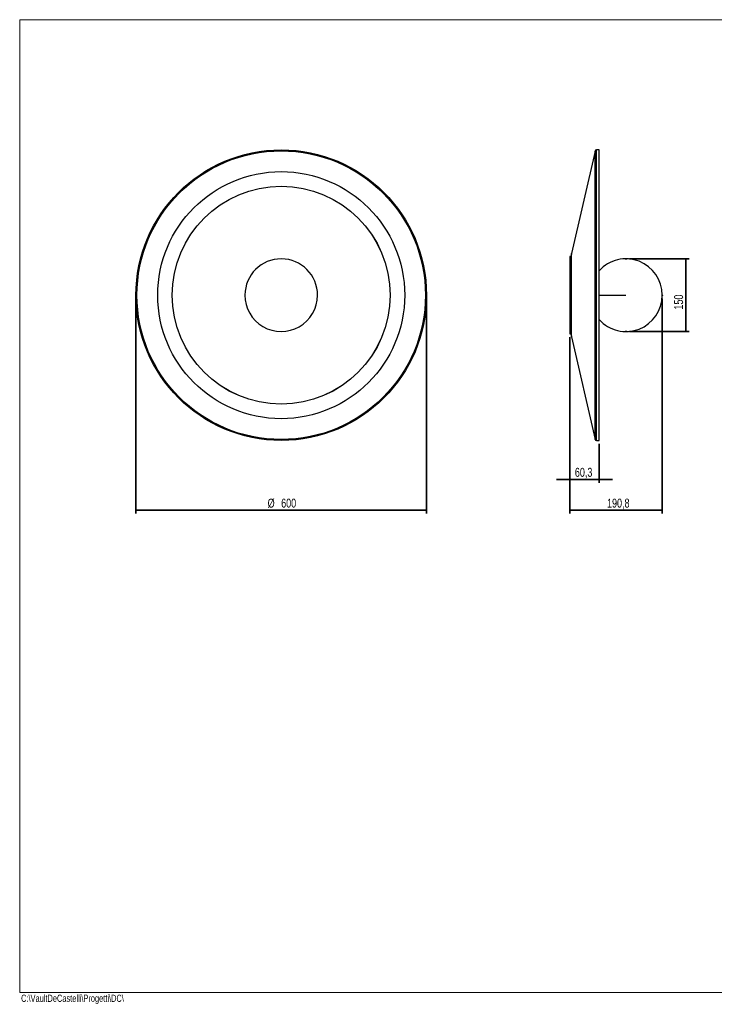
# Model space of a CAD drawing. Header units: millimetres. Extents: x 5 to 415, y 2 to 292.
# Tile 1 of 2: x 5 to 210, y 2 to 292. Entities that reach past the tile are written whole.
import ezdxf

# ---------------------------------------------------------------- set-up
doc = ezdxf.new("R2010")
doc.units = ezdxf.units.MM
doc.header["$PDSIZE"] = -1
doc.layers.add('CONTORNI', color=7, linetype='Continuous', lineweight=35)
doc.layers.add('SLD-0', color=179, linetype='Continuous')
doc.layers.add('TABELLA', color=7, linetype='Continuous')
doc.styles.add('SLDTEXTSTYLE0', font='TXT', dxfattribs={"width": 0.75})
doc.dimstyles.new('SLDDIMSTYLE0', dxfattribs={"dimtxt": 2.645833, "dimasz": 2, "dimexe": 0, "dimexo": 0.0625, "dimgap": 0.661458, "dimtad": 1, "dimdec": 1, "dimlfac": 7, "dimrnd": 1e-09, "dimzin": 12, "dimdsep": 46, "dimtxsty": 'SLDTEXTSTYLE0', "dimsah": 1, "dimcen": 0.09, "dimadec": 0, "dimazin": 3, "dimtfac": 1, "dimtdec": 1, "dimtofl": 0, "dimtmove": 0, "dimatfit": 3, "dimfxl": 0, "dimfrac": 2, "dimtolj": 1, "dimtzin": 12, "dimarcsym": 0})
doc.dimstyles.new('SLDDIMSTYLE1', dxfattribs={"dimtxt": 2.645833, "dimasz": 2, "dimexe": 0, "dimexo": 0.0625, "dimgap": 0.661458, "dimtad": 1, "dimdec": 1, "dimlfac": 7, "dimrnd": 1e-09, "dimzin": 12, "dimdsep": 46, "dimtxsty": 'SLDTEXTSTYLE0', "dimsah": 1, "dimcen": 0.09, "dimadec": 0, "dimazin": 3, "dimtfac": 1, "dimtdec": 1, "dimtmove": 0, "dimatfit": 0, "dimfxl": 0, "dimfrac": 2, "dimtolj": 1, "dimtzin": 12, "dimarcsym": 0})

# ---------------------------------------------------------------- blocks, each defined once
blk = doc.blocks.new('_D')
at = {"layer": 'CONTORNI'}
for p, q in [((194.65, 209.73), (194.65, 146.29)), ((167.39, 198.3), (167.39, 146.29)), ((194.65, 147.29), (167.39, 147.29))]:
    blk.add_line(p, q, dxfattribs=at)
for points in [[(167.39, 147.29), (169.39, 147.04), (169.39, 147.54)], [(194.65, 147.29), (192.65, 147.54), (192.65, 147.04)]]:
    blk.add_solid(points, dxfattribs=at)
at = {"layer": 'CONTORNI', "insert": (178.34, 150.71), "char_height": 2.646, "attachment_point": 1, "style": 'SLDTEXTSTYLE0'}
blk.add_mtext('190,8', dxfattribs=at)
blk = doc.blocks.new('_D_1')
at = {"layer": 'CONTORNI'}
for p, q in [((184.94, 221.45), (202.55, 221.45)), ((201.55, 221.45), (201.55, 200.02)), ((184.94, 200.02), (202.55, 200.02))]:
    blk.add_line(p, q, dxfattribs=at)
for points in [[(201.55, 221.45), (201.3, 219.45), (201.8, 219.45)], [(201.55, 200.02), (201.8, 202.02), (201.3, 202.02)]]:
    blk.add_solid(points, dxfattribs=at)
at = {"layer": 'CONTORNI', "insert": (198.14, 206.49), "char_height": 2.646, "attachment_point": 1, "rotation": 90, "style": 'SLDTEXTSTYLE0'}
blk.add_mtext('150', dxfattribs=at)
blk = doc.blocks.new('_D_2')
at = {"layer": 'CONTORNI'}
for p, q in [((167.39, 198.3), (167.39, 155.39)), ((176, 166.87), (176, 155.39)), ((167.39, 156.39), (163.39, 156.39)), ((167.39, 156.39), (176, 156.39)), ((176, 156.39), (180, 156.39))]:
    blk.add_line(p, q, dxfattribs=at)
for points in [[(167.39, 156.39), (165.39, 156.64), (165.39, 156.14)], [(176, 156.39), (178, 156.14), (178, 156.64)]]:
    blk.add_solid(points, dxfattribs=at)
at = {"layer": 'CONTORNI', "insert": (168.85, 159.8), "char_height": 2.646, "attachment_point": 1, "style": 'SLDTEXTSTYLE0'}
blk.add_mtext('60,3', dxfattribs=at)
blk = doc.blocks.new('_D_3')
at = {"layer": 'CONTORNI'}
for p, q in [((39.32, 209.73), (39.32, 146.29)), ((125.04, 209.73), (125.04, 146.29)), ((39.32, 147.29), (125.04, 147.29))]:
    blk.add_line(p, q, dxfattribs=at)
for points in [[(39.32, 147.29), (41.32, 147.04), (41.32, 147.54)], [(125.04, 147.29), (123.04, 147.54), (123.04, 147.04)]]:
    blk.add_solid(points, dxfattribs=at)
at = {"layer": 'CONTORNI', "char_height": 2.646, "attachment_point": 1, "style": 'SLDTEXTSTYLE0'}
for s, insert in [('%%c', (78.18, 150.71)), ('600', (82.17, 150.71))]:
    blk.add_mtext(s, dxfattribs=dict(at, insert=insert))

msp = doc.modelspace()

# ---------------------------------------------------------------- linework, layer by layer
at = {"color": 7, "linetype": 'Continuous', "lineweight": 25}
for p, q in [((174.831, 253.257), (167.854, 223.033)), ((174.831, 168.207), (174.831, 253.257)), ((176.003, 253.589), (175.249, 253.589)), ((175.249, 167.875), (175.249, 253.589)), ((176.003, 167.875), (176.003, 253.589)), ((167.817, 222.16), (167.389, 222.16)), ((167.389, 222.16), (167.389, 210.732)), ((167.817, 198.752), (167.817, 222.712)), ((167.854, 198.43), (167.854, 223.033)), ((167.817, 210.732), (167.389, 210.732)), ((167.389, 210.732), (167.389, 199.303)), ((167.389, 199.303), (167.817, 199.303)), ((167.854, 198.43), (174.831, 168.207)), ((82.181, 168.16), (82.181, 168.089)), ((175.249, 167.875), (176.003, 167.875))]:
    msp.add_line(p, q, dxfattribs=at)
at = {"color": 7, "linetype": 'Continuous', "lineweight": 25, "flags": 128}
msp.add_lwpolyline([(176.003, 210.761), (176.281, 210.762), (176.843, 210.764), (177.442, 210.766), (178.075, 210.768), (178.739, 210.77), (179.43, 210.771), (180.144, 210.772), (180.878, 210.773), (181.629, 210.774), (182.391, 210.774), (183.162, 210.775), (183.936, 210.775)], dxfattribs=at)
at = {"color": 7, "linetype": 'Continuous', "lineweight": 25}
for radius in [42.857, 42.643, 42.571, 36.437, 36.437, 32.151, 32.137]:
    msp.add_circle((82.181, 210.732), radius, dxfattribs=at)
for centre, radius, start, end in [((175.249, 253.16), 0.429, 90, 167), ((82.181, 210.732), 10.714, 359.77022, 179.77022), ((169.246, 222.712), 1.429, 167, 180), ((183.936, 210.732), 10.714, 222.23166, 137.76834), ((82.181, 210.732), 10.714, 179.77022, 359.77022), ((169.246, 198.752), 1.429, 180, 193), ((175.249, 168.303), 0.429, 193, 270)]:
    msp.add_arc(centre, radius, start, end, dxfattribs=at)
at = {"layer": 'CONTORNI'}
for p in [(183.936, 221.446), (194.65, 210.732), (183.936, 200.018)]:
    msp.add_point(p, dxfattribs=at)
at = {"layer": 'TABELLA', "color": 5, "linetype": 'Continuous', "lineweight": 18}
for p, q in [((414.98, 292), (5, 292)), ((5, 292), (5, 5)), ((5, 5), (415, 5))]:
    msp.add_line(p, q, dxfattribs=at)

# ---------------------------------------------------------------- texts
at = {"layer": 'SLD-0', "insert": (5.409, 4.381), "char_height": 2.11667, "attachment_point": 1, "style": 'SLDTEXTSTYLE0'}
msp.add_mtext('C:\\\\VaultDeCastelli\\\\Progetti\\\\DC\\\\', dxfattribs=at)

# ---------------------------------------------------------------- dimensions: what is measured, and where the dimension line sits
at = {"layer": 'CONTORNI'}
dim = msp.add_linear_dim(base=(201.55, 200.018), p1=(183.936, 221.446), p2=(183.936, 200.018), angle=90, dimstyle='SLDDIMSTYLE0', dxfattribs=at)
dim.commit()
dim.dimension.update_dxf_attribs({"geometry": '_D_1', "text_midpoint": (201.55, 209.427), "dimtype": 160})
dim = msp.add_linear_dim(base=(125.038, 147.295), p1=(39.323, 210.732), p2=(125.038, 210.732), text='%%c<>', dimstyle='SLDDIMSTYLE0', dxfattribs=at)
dim.commit()
dim.dimension.update_dxf_attribs({"geometry": '_D_3', "text_midpoint": (83.107, 147.295), "dimtype": 160})
for base, p1, p2, dimstyle, picture, middle in [((167.389, 147.295), (194.65, 210.732), (167.389, 199.303), 'SLDDIMSTYLE0', '_D', (182.739, 147.295)), ((176.003, 156.394), (167.389, 199.303), (176.003, 167.875), 'SLDDIMSTYLE1', '_D_2', (172.275, 156.394))]:
    dim = msp.add_linear_dim(base=base, p1=p1, p2=p2, dimstyle=dimstyle, dxfattribs=at)
    dim.commit()
    dim.dimension.update_dxf_attribs({"geometry": picture, "text_midpoint": middle, "dimtype": 160})

doc.saveas('drawing.dxf')
